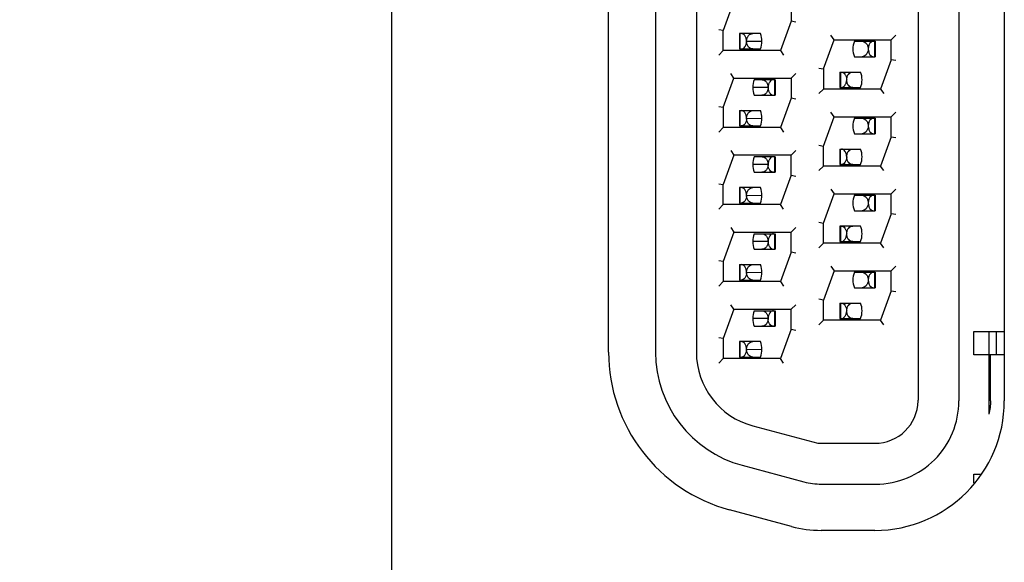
# Model space of a CAD drawing. Header units: inches. Extents: x 0 to 22, y 0 to 17.
# Tile 11 of 65: x 4.62 to 5.259, y 5.052 to 5.404. Entities that reach past the tile are written whole.
import ezdxf

# ---------------------------------------------------------------- set-up
doc = ezdxf.new("R2010")
doc.units = ezdxf.units.IN
doc.header["$LTSCALE"] = 1.21
doc.header["$MEASUREMENT"] = 0
doc.layers.get('0').update_dxf_attribs({"linetype": 'CONTINUOUS'})
doc.layers.add('DIMENSIONS', color=7, linetype='CONTINUOUS')
doc.styles.get("Standard").update_dxf_attribs({"font": 'txt', "width": 0.8})
doc.dimstyles.new('DIMSTYLE_1', dxfattribs={"dimtxt": 0.125, "dimasz": 0.18, "dimexe": 0.18, "dimexo": 0.0625, "dimgap": 0.09, "dimtad": 0, "dimtih": 1, "dimtoh": 1, "dimzin": 4, "dimdsep": 46, "dimtxsty": 'STANDARD', "dimblk": '_FILLED', "dimblk1": '_FILLED', "dimblk2": '_FILLED', "dimcen": 0.09, "dimadec": 0, "dimazin": 0, "dimtp": 0.01, "dimtm": 0.01, "dimtfac": 1, "dimtofl": 0, "dimtmove": 0, "dimatfit": 3, "dimldrblk": '_FILLED', "dimfxl": 1, "dimtolj": 1, "dimtzin": 4, "dimarcsym": 0})

# ---------------------------------------------------------------- blocks, each defined once
blk = doc.blocks.new('_FILLED')
at = {"color": 0, "linetype": 'BYBLOCK'}
blk.add_solid([(0, 0), (-1, 0.1736), (-1, -0.1736)], dxfattribs=at)
blk = doc.blocks.new('*D19')
at = {"layer": 'DIMENSIONS', "color": 2, "linetype": 'CONTINUOUS'}
for p, q in [((4.0637, 5.88769), (4.0637, 6.24769)), ((5.06872, 5.88769), (3.9387, 5.88769)), ((5.06872, 4.93769), (3.9387, 4.93769)), ((4.0637, 4.93769), (4.0637, 4.57769))]:
    blk.add_line(p, q, dxfattribs=at)
at = {"layer": 'DIMENSIONS', "color": 2, "linetype": 'CONTINUOUS', "xscale": 0.18, "yscale": 0.18, "zscale": 0.18}
for p, rotation in [((4.0637, 5.88769), 270), ((4.0637, 4.93769), 90)]:
    blk.add_blockref('_FILLED', p, dxfattribs=dict(at, rotation=rotation))
at = {"layer": 'DIMENSIONS', "color": 2, "linetype": 'CONTINUOUS', "insert": (4.0637, 5.60679), "char_height": 0.125, "width": 0.9, "attachment_point": 2, "line_spacing_factor": 0.9}
blk.add_mtext('.95{\\Ftxt.shx;\\W2.400000;\\H0.125000; }TYP\\P[24.1]', dxfattribs=at)

msp = doc.modelspace()

# ---------------------------------------------------------------- linework, layer by layer
at = {"color": 3, "linetype": 'CONTINUOUS'}
for p, q in [((4.86122, 6.53569), (4.86122, 4.94569)), ((5.25922, 5.66869), (5.25922, 5.15669)), ((5.00222, 5.1884), (5.00222, 5.63699)), ((5.09184, 5.39016), (5.10184, 5.3902)), ((5.10584, 5.36016), (5.09584, 5.36019)), ((5.09184, 5.34016), (5.10184, 5.3402)), ((5.10584, 5.31016), (5.09584, 5.31019)), ((5.09184, 5.29016), (5.10184, 5.2902)), ((5.10584, 5.26016), (5.09584, 5.26019)), ((5.09184, 5.24016), (5.10184, 5.2402)), ((5.10584, 5.21016), (5.09584, 5.21019)), ((5.09184, 5.19016), (5.10184, 5.1902)), ((5.12107, 5.07521), (5.08079, 5.08601)), ((5.17522, 5.07269), (5.14022, 5.07269))]:
    msp.add_line(p, q, dxfattribs=at)
at = {"color": 7, "linetype": 'CONTINUOUS'}
for p, q in [((5.20322, 5.66869), (5.20322, 5.15719)), ((5.22972, 5.66869), (5.22972, 5.15669)), ((5.03272, 5.63705), (5.03272, 5.18833)), ((5.05922, 5.63705), (5.05922, 5.18833)), ((5.08364, 5.41619), (5.07672, 5.39719)), ((5.12072, 5.41619), (5.12072, 5.40319)), ((5.07672, 5.39719), (5.07372, 5.39772)), ((5.12072, 5.40319), (5.11381, 5.38419)), ((5.12372, 5.40266), (5.12072, 5.40319)), ((5.07672, 5.38419), (5.07672, 5.39719)), ((5.0873, 5.39519), (5.0873, 5.38519)), ((5.10083, 5.39519), (5.0873, 5.39519)), ((5.08773, 5.38519), (5.08773, 5.39519)), ((5.14172, 5.37219), (5.14864, 5.39119)), ((5.14864, 5.39119), (5.14654, 5.39419)), ((5.14864, 5.39119), (5.18572, 5.39119)), ((5.18572, 5.39119), (5.18872, 5.39419)), ((5.18572, 5.37819), (5.18572, 5.39119)), ((5.0873, 5.38519), (5.10083, 5.38519)), ((5.16184, 5.39019), (5.17538, 5.39019)), ((5.17494, 5.39019), (5.17494, 5.38019)), ((5.17538, 5.39019), (5.17538, 5.38019)), ((5.07672, 5.38419), (5.07372, 5.38119)), ((5.11381, 5.38419), (5.07672, 5.38419)), ((5.11381, 5.38419), (5.11591, 5.38119)), ((5.16184, 5.38019), (5.17538, 5.38019)), ((5.13872, 5.37272), (5.14172, 5.37219)), ((5.14172, 5.37219), (5.14172, 5.35919)), ((5.18572, 5.37819), (5.17881, 5.35919)), ((5.18872, 5.37766), (5.18572, 5.37819)), ((5.07672, 5.34719), (5.08364, 5.36619)), ((5.08364, 5.36619), (5.08154, 5.36919)), ((5.08364, 5.36619), (5.12072, 5.36619)), ((5.12372, 5.36919), (5.12072, 5.36619)), ((5.12072, 5.36619), (5.12072, 5.35319)), ((5.1523, 5.37019), (5.1523, 5.36019)), ((5.1523, 5.37019), (5.16583, 5.37019)), ((5.15273, 5.37019), (5.15273, 5.36019)), ((5.11038, 5.36519), (5.09684, 5.36519)), ((5.10994, 5.36519), (5.10994, 5.35519)), ((5.11038, 5.36519), (5.11038, 5.35519)), ((5.13872, 5.35619), (5.14172, 5.35919)), ((5.17881, 5.35919), (5.14172, 5.35919)), ((5.1523, 5.36019), (5.16583, 5.36019)), ((5.17881, 5.35919), (5.18091, 5.35619)), ((5.09684, 5.35519), (5.11038, 5.35519)), ((5.12072, 5.35319), (5.11381, 5.33419)), ((5.12372, 5.35266), (5.12072, 5.35319)), ((5.07672, 5.34719), (5.07372, 5.34772)), ((5.07672, 5.34719), (5.07672, 5.33419)), ((5.0873, 5.34519), (5.0873, 5.33519)), ((5.0873, 5.34519), (5.10083, 5.34519)), ((5.08773, 5.33519), (5.08773, 5.34519)), ((5.14172, 5.32219), (5.14864, 5.34119)), ((5.14864, 5.34119), (5.14654, 5.34419)), ((5.14864, 5.34119), (5.18572, 5.34119)), ((5.16184, 5.34019), (5.17538, 5.34019)), ((5.17494, 5.34019), (5.17494, 5.33019)), ((5.17538, 5.34019), (5.17538, 5.33019)), ((5.18872, 5.34419), (5.18572, 5.34119)), ((5.18572, 5.32819), (5.18572, 5.34119)), ((5.07372, 5.33119), (5.07672, 5.33419)), ((5.11381, 5.33419), (5.07672, 5.33419)), ((5.0873, 5.33519), (5.10083, 5.33519)), ((5.11381, 5.33419), (5.11591, 5.33119)), ((5.16184, 5.33019), (5.17538, 5.33019)), ((5.18572, 5.32819), (5.17881, 5.30919)), ((5.18572, 5.32819), (5.18872, 5.32766)), ((5.13872, 5.32272), (5.14172, 5.32219)), ((5.14172, 5.30919), (5.14172, 5.32219)), ((5.08364, 5.31619), (5.07672, 5.29719)), ((5.08154, 5.31919), (5.08364, 5.31619)), ((5.12072, 5.31619), (5.08364, 5.31619)), ((5.11038, 5.31519), (5.09684, 5.31519)), ((5.10994, 5.31519), (5.10994, 5.30519)), ((5.11038, 5.31519), (5.11038, 5.30519)), ((5.12072, 5.31619), (5.12372, 5.31919)), ((5.12072, 5.30319), (5.12072, 5.31619)), ((5.1523, 5.32019), (5.1523, 5.31019)), ((5.1523, 5.32019), (5.16583, 5.32019)), ((5.15273, 5.31019), (5.15273, 5.32019)), ((5.13872, 5.30619), (5.14172, 5.30919)), ((5.17881, 5.30919), (5.14172, 5.30919)), ((5.1523, 5.31019), (5.16583, 5.31019)), ((5.18091, 5.30619), (5.17881, 5.30919)), ((5.09684, 5.30519), (5.11038, 5.30519)), ((5.12072, 5.30319), (5.11381, 5.28419)), ((5.12072, 5.30319), (5.12372, 5.30266)), ((5.07372, 5.29772), (5.07672, 5.29719)), ((5.07672, 5.28419), (5.07672, 5.29719)), ((5.0873, 5.29519), (5.0873, 5.28519)), ((5.10083, 5.29519), (5.0873, 5.29519)), ((5.08773, 5.28519), (5.08773, 5.29519)), ((5.14172, 5.27219), (5.14864, 5.29119)), ((5.14654, 5.29419), (5.14864, 5.29119)), ((5.14864, 5.29119), (5.18572, 5.29119)), ((5.16184, 5.29019), (5.17538, 5.29019)), ((5.17494, 5.29019), (5.17494, 5.28019)), ((5.17538, 5.29019), (5.17538, 5.28019)), ((5.18572, 5.29119), (5.18872, 5.29419)), ((5.18572, 5.27819), (5.18572, 5.29119)), ((5.07672, 5.28419), (5.07372, 5.28119)), ((5.11381, 5.28419), (5.07672, 5.28419)), ((5.0873, 5.28519), (5.10083, 5.28519)), ((5.11591, 5.28119), (5.11381, 5.28419)), ((5.16184, 5.28019), (5.17538, 5.28019)), ((5.18572, 5.27819), (5.17881, 5.25919)), ((5.18872, 5.27766), (5.18572, 5.27819)), ((5.13872, 5.27272), (5.14172, 5.27219)), ((5.14172, 5.25919), (5.14172, 5.27219)), ((5.1523, 5.27019), (5.1523, 5.26019)), ((5.16583, 5.27019), (5.1523, 5.27019)), ((5.15273, 5.27019), (5.15273, 5.26019)), ((5.08364, 5.26619), (5.07672, 5.24719)), ((5.08154, 5.26919), (5.08364, 5.26619)), ((5.08364, 5.26619), (5.12072, 5.26619)), ((5.09684, 5.26519), (5.11038, 5.26519)), ((5.10994, 5.26519), (5.10994, 5.25519)), ((5.11038, 5.26519), (5.11038, 5.25519)), ((5.12072, 5.26619), (5.12372, 5.26919)), ((5.12072, 5.25319), (5.12072, 5.26619)), ((5.14172, 5.25919), (5.13872, 5.25619)), ((5.17881, 5.25919), (5.14172, 5.25919)), ((5.1523, 5.26019), (5.16583, 5.26019)), ((5.18091, 5.25619), (5.17881, 5.25919)), ((5.09684, 5.25519), (5.11038, 5.25519)), ((5.12072, 5.25319), (5.11381, 5.23419)), ((5.12372, 5.25266), (5.12072, 5.25319)), ((5.07672, 5.24719), (5.07372, 5.24772)), ((5.07672, 5.24719), (5.07672, 5.23419)), ((5.0873, 5.24519), (5.10083, 5.24519)), ((5.0873, 5.24519), (5.0873, 5.23519)), ((5.08773, 5.23519), (5.08773, 5.24519)), ((5.14654, 5.24419), (5.14864, 5.24119)), ((5.18572, 5.24119), (5.18872, 5.24419)), ((5.14864, 5.24119), (5.14172, 5.22219)), ((5.14864, 5.24119), (5.18572, 5.24119)), ((5.16184, 5.24019), (5.17538, 5.24019)), ((5.17494, 5.24019), (5.17494, 5.23019)), ((5.17538, 5.24019), (5.17538, 5.23019)), ((5.18572, 5.22819), (5.18572, 5.24119)), ((5.07372, 5.23119), (5.07672, 5.23419)), ((5.11381, 5.23419), (5.07672, 5.23419)), ((5.0873, 5.23519), (5.10083, 5.23519)), ((5.11381, 5.23419), (5.11591, 5.23119)), ((5.16184, 5.23019), (5.17538, 5.23019)), ((5.18572, 5.22819), (5.17881, 5.20919)), ((5.18572, 5.22819), (5.18872, 5.22766)), ((5.08364, 5.21619), (5.08154, 5.21919)), ((5.12372, 5.21919), (5.12072, 5.21619)), ((5.14172, 5.22219), (5.13872, 5.22272)), ((5.14172, 5.20919), (5.14172, 5.22219)), ((5.1523, 5.22019), (5.16583, 5.22019)), ((5.1523, 5.22019), (5.1523, 5.21019)), ((5.15273, 5.22019), (5.15273, 5.21019)), ((5.08364, 5.21619), (5.07672, 5.19719)), ((5.08364, 5.21619), (5.12072, 5.21619)), ((5.09684, 5.21519), (5.11038, 5.21519)), ((5.10994, 5.21519), (5.10994, 5.20519)), ((5.11038, 5.21519), (5.11038, 5.20519)), ((5.12072, 5.20319), (5.12072, 5.21619)), ((5.13872, 5.20619), (5.14172, 5.20919)), ((5.17881, 5.20919), (5.14172, 5.20919)), ((5.1523, 5.21019), (5.16583, 5.21019)), ((5.18091, 5.20619), (5.17881, 5.20919)), ((5.09684, 5.20519), (5.11038, 5.20519)), ((5.12072, 5.20319), (5.11381, 5.18419)), ((5.12072, 5.20319), (5.12372, 5.20266)), ((5.23939, 5.20169), (5.25922, 5.20169)), ((5.23939, 5.18669), (5.23939, 5.20169)), ((5.24922, 5.20169), (5.24922, 5.14811)), ((5.25422, 5.18669), (5.25422, 5.20169)), ((5.07672, 5.19719), (5.07372, 5.19772)), ((5.07672, 5.19719), (5.07672, 5.18419)), ((5.10083, 5.19519), (5.0873, 5.19519)), ((5.0873, 5.19519), (5.0873, 5.18519)), ((5.08773, 5.18519), (5.08773, 5.19519)), ((5.25922, 5.18669), (5.23939, 5.18669)), ((5.2503, 5.15669), (5.2503, 5.18669)), ((5.07372, 5.18119), (5.07672, 5.18419)), ((5.11381, 5.18419), (5.07672, 5.18419)), ((5.0873, 5.18519), (5.10083, 5.18519)), ((5.11591, 5.18119), (5.11381, 5.18419)), ((5.20322, 5.15669), (5.20322, 5.15719)), ((5.09591, 5.14052), (5.13818, 5.12919)), ((5.13818, 5.12919), (5.17522, 5.12919)), ((5.08905, 5.11492), (5.1291, 5.10419)), ((5.23939, 5.10919), (5.24375, 5.10919)), ((5.23939, 5.10351), (5.23939, 5.10919)), ((5.14049, 5.10269), (5.17572, 5.10269))]:
    msp.add_line(p, q, dxfattribs=at)
for centre, radius, start, end in [((5.08884, 5.39019), 0.013, 337.37629, 22.61949), ((5.17384, 5.38519), 0.013, 157.37629, 202.61949), ((5.15384, 5.36519), 0.013, 337.37629, 22.61949), ((5.10884, 5.36019), 0.013, 157.37629, 202.61949), ((5.08884, 5.34019), 0.013, 337.37629, 22.61949), ((5.17384, 5.33519), 0.013, 157.37629, 202.61949), ((5.10884, 5.31019), 0.013, 157.37629, 202.61949), ((5.15384, 5.31519), 0.013, 337.37629, 22.61949), ((5.08884, 5.29019), 0.013, 337.37629, 22.61949), ((5.17384, 5.28519), 0.013, 157.37629, 202.61949), ((5.15384, 5.26519), 0.013, 337.37629, 22.61949), ((5.10884, 5.26019), 0.013, 157.37629, 202.61949), ((5.08884, 5.24019), 0.013, 337.37629, 22.61949), ((5.17384, 5.23519), 0.013, 157.37629, 202.61949), ((5.15384, 5.21519), 0.013, 337.37629, 22.61949), ((5.10884, 5.21019), 0.013, 157.37629, 202.61949), ((5.08884, 5.19019), 0.013, 337.37629, 22.61949), ((5.10872, 5.18833), 0.076, 179.99955, 254.99989), ((5.10872, 5.18833), 0.0495, 179.99963, 254.99996), ((5.17522, 5.15719), 0.028, 269.99995, 358.97661), ((5.17572, 5.15669), 0.054, 269.99926, 359.9994), ((5.14049, 5.14669), 0.044, 255, 270)]:
    msp.add_arc(centre, radius, start, end, dxfattribs=at)
at = {"color": 3, "linetype": 'CONTINUOUS'}
for centre, radius, start, end in [((5.10822, 5.1884), 0.106, 180, 255), ((5.17522, 5.15669), 0.084, 270, 360), ((5.14022, 5.14669), 0.074, 255, 270)]:
    msp.add_arc(centre, radius, start, end, dxfattribs=at)
at = {"color": 7, "linetype": 'CONTINUOUS'}
for points, knots in [([(5.09184, 5.39016), (5.09184, 5.39087), (5.09164, 5.39219), (5.09087, 5.39385), (5.08975, 5.39493), (5.08883, 5.39519), (5.08841, 5.39519)], [0, 0, 0, 0, 0.31769, 0.591247, 0.812012, 1, 1, 1, 1]), ([(5.09184, 5.39016), (5.09183, 5.39089), (5.09209, 5.39225), (5.09301, 5.39394), (5.09434, 5.39497), (5.09535, 5.39519), (5.09583, 5.39519)], [0, 0, 0, 0, 0.308781, 0.574988, 0.797629, 1, 1, 1, 1]), ([(5.08841, 5.38519), (5.08929, 5.38519), (5.09073, 5.38616), (5.09162, 5.38815), (5.09183, 5.38946), (5.09184, 5.39016)], [0, 0, 0, 0, 0.402628, 0.678622, 1, 1, 1, 1]), ([(5.09583, 5.38519), (5.09535, 5.38519), (5.09434, 5.3854), (5.09302, 5.38643), (5.09212, 5.3881), (5.09184, 5.38944), (5.09184, 5.39016)], [0, 0, 0, 0, 0.20367, 0.425899, 0.691432, 1, 1, 1, 1]), ([(5.17084, 5.38516), (5.17083, 5.38444), (5.17055, 5.3831), (5.16965, 5.38143), (5.16833, 5.3804), (5.16732, 5.38019), (5.16684, 5.38019)], [0, 0, 0, 0, 0.308552, 0.574052, 0.796319, 1, 1, 1, 1]), ([(5.16685, 5.39019), (5.16732, 5.39019), (5.16834, 5.38997), (5.16967, 5.38894), (5.17059, 5.38725), (5.17084, 5.38589), (5.17084, 5.38516)], [0, 0, 0, 0, 0.202377, 0.425069, 0.691241, 1, 1, 1, 1]), ([(5.17426, 5.39019), (5.17385, 5.39019), (5.17293, 5.38993), (5.1718, 5.38885), (5.17103, 5.38719), (5.17083, 5.38587), (5.17084, 5.38516)], [0, 0, 0, 0, 0.188003, 0.408896, 0.682402, 1, 1, 1, 1]), ([(5.17084, 5.38516), (5.17084, 5.38446), (5.17105, 5.38315), (5.17194, 5.38116), (5.17339, 5.38019), (5.17426, 5.38019)], [0, 0, 0, 0, 0.321443, 0.59747, 1, 1, 1, 1]), ([(5.15341, 5.37019), (5.15383, 5.37019), (5.15475, 5.36995), (5.15587, 5.36884), (5.15662, 5.36718), (5.15684, 5.36586), (5.15684, 5.36516)], [0, 0, 0, 0, 0.187862, 0.408571, 0.683875, 1, 1, 1, 1]), ([(5.15684, 5.36516), (5.15683, 5.36589), (5.15711, 5.36725), (5.15802, 5.36893), (5.15934, 5.36998), (5.16035, 5.37019), (5.16083, 5.37019)], [0, 0, 0, 0, 0.308869, 0.575216, 0.797286, 1, 1, 1, 1]), ([(5.10584, 5.36016), (5.10583, 5.35944), (5.10555, 5.3581), (5.10465, 5.35643), (5.10333, 5.3554), (5.10232, 5.35519), (5.10184, 5.35519)], [0, 0, 0, 0, 0.308552, 0.574052, 0.796319, 1, 1, 1, 1]), ([(5.10185, 5.36519), (5.10232, 5.36519), (5.10334, 5.36498), (5.10466, 5.36393), (5.10557, 5.36225), (5.10584, 5.36089), (5.10584, 5.36016)], [0, 0, 0, 0, 0.2027, 0.424743, 0.691119, 1, 1, 1, 1]), ([(5.10926, 5.36519), (5.10885, 5.36519), (5.10793, 5.36493), (5.1068, 5.36385), (5.10603, 5.36219), (5.10583, 5.36087), (5.10584, 5.36016)], [0, 0, 0, 0, 0.188003, 0.408896, 0.682402, 1, 1, 1, 1]), ([(5.10584, 5.36016), (5.10584, 5.35946), (5.10605, 5.35815), (5.10694, 5.35616), (5.10839, 5.35519), (5.10926, 5.35519)], [0, 0, 0, 0, 0.321443, 0.59747, 1, 1, 1, 1]), ([(5.15341, 5.36019), (5.15429, 5.36019), (5.15573, 5.36116), (5.15662, 5.36315), (5.15683, 5.36446), (5.15684, 5.36516)], [0, 0, 0, 0, 0.402628, 0.678622, 1, 1, 1, 1]), ([(5.16083, 5.36019), (5.16035, 5.36019), (5.15934, 5.3604), (5.15802, 5.36143), (5.15712, 5.3631), (5.15684, 5.36444), (5.15684, 5.36516)], [0, 0, 0, 0, 0.20367, 0.425899, 0.691432, 1, 1, 1, 1]), ([(5.09184, 5.34016), (5.09184, 5.34087), (5.09164, 5.34219), (5.09087, 5.34385), (5.08975, 5.34493), (5.08883, 5.34519), (5.08841, 5.34519)], [0, 0, 0, 0, 0.31769, 0.591247, 0.812012, 1, 1, 1, 1]), ([(5.09184, 5.34016), (5.09183, 5.33946), (5.09162, 5.33816), (5.09086, 5.33651), (5.08974, 5.33543), (5.08883, 5.33519), (5.08841, 5.33519)], [0, 0, 0, 0, 0.316917, 0.591396, 0.811834, 1, 1, 1, 1]), ([(5.09184, 5.34016), (5.09183, 5.34089), (5.09211, 5.34225), (5.09302, 5.34393), (5.09434, 5.34498), (5.09535, 5.34519), (5.09583, 5.34519)], [0, 0, 0, 0, 0.308869, 0.575216, 0.797286, 1, 1, 1, 1]), ([(5.09583, 5.33519), (5.09535, 5.33519), (5.09434, 5.3354), (5.09302, 5.33643), (5.09212, 5.3381), (5.09184, 5.33944), (5.09184, 5.34016)], [0, 0, 0, 0, 0.20367, 0.425899, 0.691432, 1, 1, 1, 1]), ([(5.16685, 5.34019), (5.16732, 5.34019), (5.16834, 5.33997), (5.16967, 5.33894), (5.17059, 5.33725), (5.17084, 5.33589), (5.17084, 5.33516)], [0, 0, 0, 0, 0.202377, 0.425069, 0.691241, 1, 1, 1, 1]), ([(5.17426, 5.34019), (5.17385, 5.34019), (5.17293, 5.33993), (5.1718, 5.33885), (5.17103, 5.33719), (5.17083, 5.33587), (5.17084, 5.33516)], [0, 0, 0, 0, 0.188003, 0.408896, 0.682402, 1, 1, 1, 1]), ([(5.17084, 5.33516), (5.17083, 5.33444), (5.17055, 5.3331), (5.16965, 5.33143), (5.16833, 5.3304), (5.16732, 5.33019), (5.16684, 5.33019)], [0, 0, 0, 0, 0.308552, 0.574052, 0.796319, 1, 1, 1, 1]), ([(5.17084, 5.33516), (5.17084, 5.33446), (5.17105, 5.33315), (5.17194, 5.33116), (5.17339, 5.33019), (5.17426, 5.33019)], [0, 0, 0, 0, 0.321443, 0.59747, 1, 1, 1, 1]), ([(5.10185, 5.31519), (5.10232, 5.31519), (5.10334, 5.31498), (5.10466, 5.31393), (5.10557, 5.31225), (5.10584, 5.31089), (5.10584, 5.31016)], [0, 0, 0, 0, 0.2027, 0.424743, 0.691119, 1, 1, 1, 1]), ([(5.10926, 5.31519), (5.10885, 5.31519), (5.10793, 5.31493), (5.1068, 5.31385), (5.10603, 5.31219), (5.10583, 5.31087), (5.10584, 5.31016)], [0, 0, 0, 0, 0.188003, 0.408896, 0.682402, 1, 1, 1, 1]), ([(5.15684, 5.31516), (5.15684, 5.31587), (5.15664, 5.31719), (5.15587, 5.31885), (5.15475, 5.31993), (5.15383, 5.32019), (5.15341, 5.32019)], [0, 0, 0, 0, 0.31769, 0.591247, 0.812012, 1, 1, 1, 1]), ([(5.15684, 5.31516), (5.15683, 5.31446), (5.15662, 5.31316), (5.15586, 5.31151), (5.15474, 5.31043), (5.15383, 5.31019), (5.15341, 5.31019)], [0, 0, 0, 0, 0.316917, 0.591396, 0.811834, 1, 1, 1, 1]), ([(5.15684, 5.31516), (5.15683, 5.31589), (5.15711, 5.31725), (5.15802, 5.31893), (5.15934, 5.31998), (5.16035, 5.32019), (5.16083, 5.32019)], [0, 0, 0, 0, 0.308869, 0.575216, 0.797286, 1, 1, 1, 1]), ([(5.16083, 5.31019), (5.16035, 5.31019), (5.15934, 5.3104), (5.15802, 5.31143), (5.15712, 5.3131), (5.15684, 5.31444), (5.15684, 5.31516)], [0, 0, 0, 0, 0.20367, 0.425899, 0.691432, 1, 1, 1, 1]), ([(5.10584, 5.31016), (5.10583, 5.30944), (5.10555, 5.3081), (5.10465, 5.30643), (5.10333, 5.3054), (5.10232, 5.30519), (5.10184, 5.30519)], [0, 0, 0, 0, 0.308552, 0.574052, 0.796319, 1, 1, 1, 1]), ([(5.10926, 5.30519), (5.10885, 5.30519), (5.10793, 5.30543), (5.10682, 5.30651), (5.10606, 5.30816), (5.10584, 5.30946), (5.10584, 5.31016)], [0, 0, 0, 0, 0.188158, 0.408576, 0.68306, 1, 1, 1, 1]), ([(5.09184, 5.29016), (5.09184, 5.29087), (5.09164, 5.29219), (5.09087, 5.29385), (5.08975, 5.29493), (5.08883, 5.29519), (5.08841, 5.29519)], [0, 0, 0, 0, 0.31769, 0.591247, 0.812012, 1, 1, 1, 1]), ([(5.09184, 5.29016), (5.09183, 5.29089), (5.09211, 5.29225), (5.09302, 5.29393), (5.09434, 5.29498), (5.09535, 5.29519), (5.09583, 5.29519)], [0, 0, 0, 0, 0.308869, 0.575216, 0.797286, 1, 1, 1, 1]), ([(5.09184, 5.29016), (5.09183, 5.28946), (5.09162, 5.28816), (5.09086, 5.28651), (5.08974, 5.28543), (5.08883, 5.28519), (5.08841, 5.28519)], [0, 0, 0, 0, 0.316917, 0.591396, 0.811834, 1, 1, 1, 1]), ([(5.09583, 5.28519), (5.09535, 5.28519), (5.09434, 5.2854), (5.09302, 5.28643), (5.09212, 5.2881), (5.09184, 5.28944), (5.09184, 5.29016)], [0, 0, 0, 0, 0.20367, 0.425899, 0.691432, 1, 1, 1, 1]), ([(5.16685, 5.29019), (5.16732, 5.29019), (5.16834, 5.28997), (5.16967, 5.28894), (5.17059, 5.28725), (5.17084, 5.28589), (5.17084, 5.28516)], [0, 0, 0, 0, 0.202377, 0.425069, 0.691241, 1, 1, 1, 1]), ([(5.17426, 5.29019), (5.17385, 5.29019), (5.17293, 5.28993), (5.1718, 5.28885), (5.17103, 5.28719), (5.17083, 5.28587), (5.17084, 5.28516)], [0, 0, 0, 0, 0.188003, 0.408896, 0.682402, 1, 1, 1, 1]), ([(5.17084, 5.28516), (5.17083, 5.28444), (5.17055, 5.2831), (5.16965, 5.28143), (5.16833, 5.2804), (5.16732, 5.28019), (5.16684, 5.28019)], [0, 0, 0, 0, 0.308552, 0.574052, 0.796319, 1, 1, 1, 1]), ([(5.17084, 5.28516), (5.17084, 5.28446), (5.17105, 5.28315), (5.17194, 5.28116), (5.17339, 5.28019), (5.17426, 5.28019)], [0, 0, 0, 0, 0.321443, 0.59747, 1, 1, 1, 1]), ([(5.15341, 5.27019), (5.15383, 5.27019), (5.15475, 5.26995), (5.15587, 5.26884), (5.15662, 5.26718), (5.15684, 5.26586), (5.15684, 5.26516)], [0, 0, 0, 0, 0.187862, 0.408571, 0.683875, 1, 1, 1, 1]), ([(5.15684, 5.26516), (5.15683, 5.26589), (5.15711, 5.26725), (5.15802, 5.26893), (5.15934, 5.26998), (5.16035, 5.27019), (5.16083, 5.27019)], [0, 0, 0, 0, 0.308869, 0.575216, 0.797286, 1, 1, 1, 1]), ([(5.10185, 5.26519), (5.10232, 5.26519), (5.10334, 5.26498), (5.10466, 5.26393), (5.10557, 5.26225), (5.10584, 5.26089), (5.10584, 5.26016)], [0, 0, 0, 0, 0.2027, 0.424743, 0.691119, 1, 1, 1, 1]), ([(5.10926, 5.26519), (5.10885, 5.26519), (5.10793, 5.26493), (5.1068, 5.26385), (5.10603, 5.26219), (5.10583, 5.26087), (5.10584, 5.26016)], [0, 0, 0, 0, 0.188003, 0.408896, 0.682402, 1, 1, 1, 1]), ([(5.15341, 5.26019), (5.15429, 5.26019), (5.15573, 5.26116), (5.15662, 5.26315), (5.15683, 5.26446), (5.15684, 5.26516)], [0, 0, 0, 0, 0.402628, 0.678622, 1, 1, 1, 1]), ([(5.16083, 5.26019), (5.16035, 5.26019), (5.15934, 5.2604), (5.15802, 5.26143), (5.15712, 5.2631), (5.15684, 5.26444), (5.15684, 5.26516)], [0, 0, 0, 0, 0.20367, 0.425899, 0.691432, 1, 1, 1, 1]), ([(5.10584, 5.26016), (5.10583, 5.25944), (5.10555, 5.2581), (5.10465, 5.25643), (5.10333, 5.2554), (5.10232, 5.25519), (5.10184, 5.25519)], [0, 0, 0, 0, 0.308552, 0.574052, 0.796319, 1, 1, 1, 1]), ([(5.10584, 5.26016), (5.10584, 5.25946), (5.10605, 5.25815), (5.10694, 5.25616), (5.10839, 5.25519), (5.10926, 5.25519)], [0, 0, 0, 0, 0.321443, 0.59747, 1, 1, 1, 1]), ([(5.09184, 5.24016), (5.09184, 5.24087), (5.09164, 5.24219), (5.09087, 5.24385), (5.08975, 5.24493), (5.08883, 5.24519), (5.08841, 5.24519)], [0, 0, 0, 0, 0.31769, 0.591247, 0.812012, 1, 1, 1, 1]), ([(5.09184, 5.24016), (5.09183, 5.24089), (5.09211, 5.24225), (5.09302, 5.24393), (5.09434, 5.24498), (5.09535, 5.24519), (5.09583, 5.24519)], [0, 0, 0, 0, 0.308869, 0.575216, 0.797286, 1, 1, 1, 1]), ([(5.09184, 5.24016), (5.09183, 5.23946), (5.09162, 5.23816), (5.09086, 5.23651), (5.08974, 5.23543), (5.08883, 5.23519), (5.08841, 5.23519)], [0, 0, 0, 0, 0.316917, 0.591396, 0.811834, 1, 1, 1, 1]), ([(5.09583, 5.23519), (5.09535, 5.23519), (5.09434, 5.2354), (5.09302, 5.23643), (5.09212, 5.2381), (5.09184, 5.23944), (5.09184, 5.24016)], [0, 0, 0, 0, 0.20367, 0.425899, 0.691432, 1, 1, 1, 1]), ([(5.16685, 5.24019), (5.16732, 5.24019), (5.16834, 5.23997), (5.16967, 5.23894), (5.17059, 5.23725), (5.17084, 5.23589), (5.17084, 5.23516)], [0, 0, 0, 0, 0.202377, 0.425069, 0.691241, 1, 1, 1, 1]), ([(5.17426, 5.24019), (5.17385, 5.24019), (5.17293, 5.23993), (5.1718, 5.23885), (5.17103, 5.23719), (5.17083, 5.23587), (5.17084, 5.23516)], [0, 0, 0, 0, 0.188003, 0.408896, 0.682402, 1, 1, 1, 1]), ([(5.17084, 5.23516), (5.17083, 5.23444), (5.17055, 5.2331), (5.16965, 5.23143), (5.16833, 5.2304), (5.16732, 5.23019), (5.16684, 5.23019)], [0, 0, 0, 0, 0.308552, 0.574052, 0.796319, 1, 1, 1, 1]), ([(5.17084, 5.23516), (5.17084, 5.23446), (5.17105, 5.23315), (5.17194, 5.23116), (5.17339, 5.23019), (5.17426, 5.23019)], [0, 0, 0, 0, 0.321443, 0.59747, 1, 1, 1, 1]), ([(5.15341, 5.22019), (5.15383, 5.22019), (5.15475, 5.21995), (5.15587, 5.21884), (5.15662, 5.21718), (5.15684, 5.21586), (5.15684, 5.21516)], [0, 0, 0, 0, 0.187862, 0.408571, 0.683875, 1, 1, 1, 1]), ([(5.15684, 5.21516), (5.15683, 5.21589), (5.15711, 5.21725), (5.15802, 5.21893), (5.15934, 5.21998), (5.16035, 5.22019), (5.16083, 5.22019)], [0, 0, 0, 0, 0.308869, 0.575216, 0.797286, 1, 1, 1, 1]), ([(5.10185, 5.21519), (5.10232, 5.21519), (5.10334, 5.21498), (5.10466, 5.21393), (5.10557, 5.21225), (5.10584, 5.21089), (5.10584, 5.21016)], [0, 0, 0, 0, 0.2027, 0.424743, 0.691119, 1, 1, 1, 1]), ([(5.10926, 5.21519), (5.10885, 5.21519), (5.10793, 5.21493), (5.1068, 5.21385), (5.10603, 5.21219), (5.10583, 5.21087), (5.10584, 5.21016)], [0, 0, 0, 0, 0.188003, 0.408896, 0.682402, 1, 1, 1, 1]), ([(5.15341, 5.21019), (5.15429, 5.21019), (5.15573, 5.21116), (5.15662, 5.21315), (5.15683, 5.21446), (5.15684, 5.21516)], [0, 0, 0, 0, 0.402628, 0.678622, 1, 1, 1, 1]), ([(5.16083, 5.21019), (5.16035, 5.21019), (5.15934, 5.2104), (5.15802, 5.21143), (5.15712, 5.2131), (5.15684, 5.21444), (5.15684, 5.21516)], [0, 0, 0, 0, 0.20367, 0.425899, 0.691432, 1, 1, 1, 1]), ([(5.10584, 5.21016), (5.10583, 5.20944), (5.10555, 5.2081), (5.10465, 5.20643), (5.10333, 5.2054), (5.10232, 5.20519), (5.10184, 5.20519)], [0, 0, 0, 0, 0.308552, 0.574052, 0.796319, 1, 1, 1, 1]), ([(5.10926, 5.20519), (5.10885, 5.20519), (5.10793, 5.20543), (5.10682, 5.20651), (5.10606, 5.20816), (5.10584, 5.20946), (5.10584, 5.21016)], [0, 0, 0, 0, 0.188158, 0.408576, 0.68306, 1, 1, 1, 1]), ([(5.09184, 5.19016), (5.09184, 5.19087), (5.09164, 5.19219), (5.09087, 5.19385), (5.08975, 5.19493), (5.08883, 5.19519), (5.08841, 5.19519)], [0, 0, 0, 0, 0.31769, 0.591247, 0.812012, 1, 1, 1, 1]), ([(5.09184, 5.19016), (5.09183, 5.19089), (5.09209, 5.19225), (5.09301, 5.19394), (5.09434, 5.19497), (5.09535, 5.19519), (5.09583, 5.19519)], [0, 0, 0, 0, 0.308781, 0.574988, 0.797629, 1, 1, 1, 1]), ([(5.08841, 5.18519), (5.08929, 5.18519), (5.09073, 5.18616), (5.09162, 5.18815), (5.09183, 5.18946), (5.09184, 5.19016)], [0, 0, 0, 0, 0.402628, 0.678622, 1, 1, 1, 1]), ([(5.09583, 5.18519), (5.09535, 5.18519), (5.09434, 5.1854), (5.09302, 5.18643), (5.09212, 5.1881), (5.09184, 5.18944), (5.09184, 5.19016)], [0, 0, 0, 0, 0.20367, 0.425899, 0.691432, 1, 1, 1, 1])]:
    msp.add_open_spline(points, degree=3, knots=knots, dxfattribs=at)
msp.add_open_spline([(5.2503, 5.15669), (5.2503, 5.15381), (5.24992, 5.1509), (5.24922, 5.14811)], degree=3, dxfattribs=at)

# ---------------------------------------------------------------- dimensions: what is measured, and where the dimension line sits
at = {"layer": 'DIMENSIONS', "color": 2, "linetype": 'CONTINUOUS'}
dim = msp.add_linear_dim(base=(4.0637, 5.88769), p1=(5.06872, 4.93769), p2=(5.06872, 5.88769), angle=90, text='<>TYP', dimstyle='DIMSTYLE_1', dxfattribs=at)
dim.commit()
dim.dimension.update_dxf_attribs({"geometry": '*D19', "text_midpoint": (3.9137, 5.45054), "dimtype": 160})

doc.saveas('drawing.dxf')
